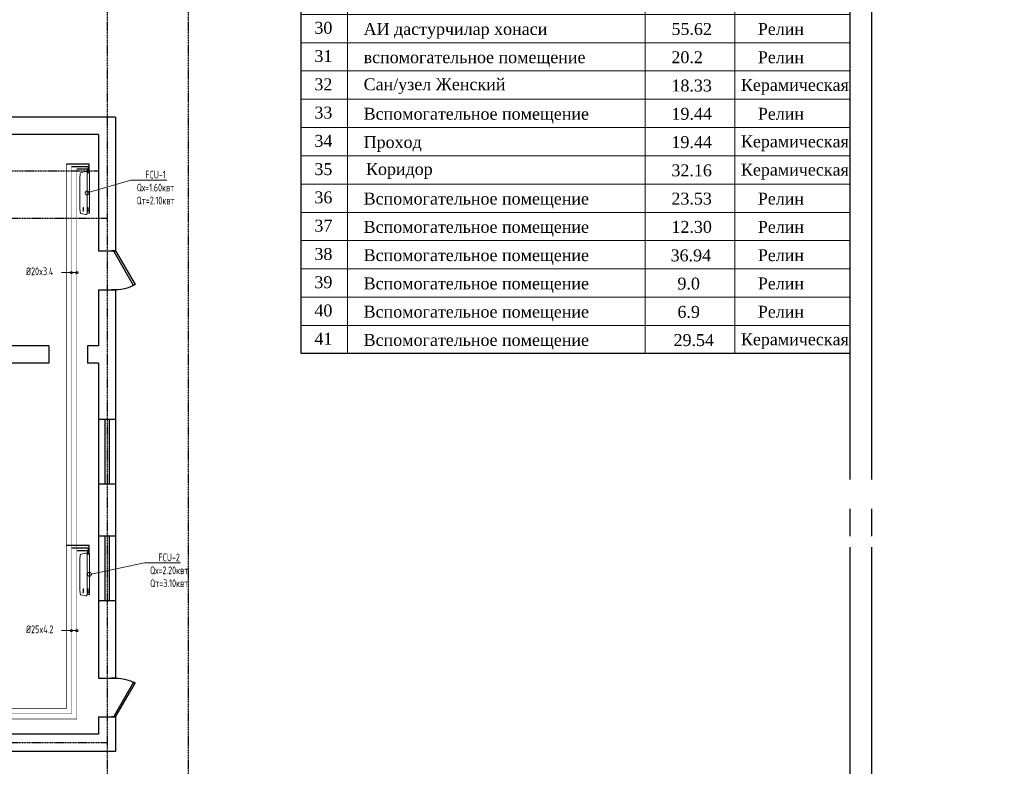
# Model space of a CAD drawing. Header units: inches. Extents: x 8001 to 766003, y -84601 to 563258.
# Tile 91 of 188: x 269355 to 292189, y 423892 to 441198. Entities that reach past the tile are written whole.
import ezdxf
from ezdxf import colors
from ezdxf.entities.mleader import LeaderData, LeaderLine
from ezdxf.math import Vec2, Vec3

# ---------------------------------------------------------------- set-up
doc = ezdxf.new("R2010")
doc.units = ezdxf.units.IN
doc.header["$MEASUREMENT"] = 0
for name, pattern in [('CONTINOUS', [0]), ('Dashed', [19.05, 12.7, -6.35]), ('HIDDEN', [9.525, 6.35, -3.175])]:
    doc.linetypes.add(name, pattern=pattern)
for name, color, linetype, lineweight in [('-N1-B1-', 5, 'Continuous', 50), ('SGM-M-100-WW-DRAIN-FLOOR', 3, 'HIDDEN', 30), ('SGM-M-400-TEXT', 140, 'CONTINOUS', 20), ('SGM-M-500-11-HI-TEXT', 11, 'CONTINOUS', 20), ('SGM-M-700-5-HVAC-WS-CWS-FCU', 32, 'CONTINOUS', 30), ('SGM-M-700-6-HVAC-WS-CWR-FCU', 141, 'HIDDEN', 30), ('sloy', 8, 'Continuous', 0), ('ФАНКОЙЛЫ', 250, 'Continuous', 25)]:
    doc.layers.add(name, color=color, linetype=linetype, lineweight=lineweight)
doc.layers.add('РАЗРЕЗ', color=7, linetype='Continuous')
doc.styles.add('676767', font='times.ttf')
doc.styles.add('ISOCPEUR_1.00', font='isocpeui.ttf')
doc.styles.add('SGM_MKN', font='romans.shx', dxfattribs={"width": 0.65, "height": 100})

# ---------------------------------------------------------------- blocks, each defined once
blk = doc.blocks.new('rwww')
at = {"lineweight": 13}
for p, q in [((-1480986, -1829492), (-1480986, -1809463)), ((-1480986, -1809463), (-1474343, -1809463)), ((-1480091, -1832768), (-1480091, -1809463)), ((-1474343, -1809463), (-1474343, -1832768)), ((-1474343, -1809463), (-1470386, -1809463)), ((-1472609, -1809463), (-1472609, -1832768)), ((-1470386, -1809463), (-1470386, -1826761)), ((-1480986, -1810328), (-1474343, -1810328)), ((-1474343, -1810328), (-1470386, -1810328)), ((-1480986, -1810826), (-1474343, -1810826)), ((-1474343, -1810826), (-1470386, -1810826)), ((-1480986, -1811382), (-1474343, -1811382)), ((-1480986, -1811382), (-1474343, -1811382)), ((-1474343, -1811382), (-1470386, -1811382)), ((-1474343, -1811382), (-1470386, -1811382)), ((-1474343, -1811382), (-1470386, -1811382)), ((-1480986, -1811937), (-1474343, -1811937)), ((-1474343, -1811937), (-1470386, -1811937)), ((-1480986, -1812493), (-1474343, -1812493)), ((-1474343, -1812493), (-1470386, -1812493)), ((-1480986, -1813039), (-1474343, -1813039)), ((-1474343, -1813039), (-1470386, -1813039)), ((-1480986, -1813585), (-1474343, -1813585)), ((-1474343, -1813585), (-1470386, -1813585)), ((-1480986, -1814131), (-1470386, -1814131)), ((-1480986, -1814677), (-1470386, -1814677)), ((-1480986, -1815265), (-1470386, -1815265)), ((-1480986, -1815821), (-1474343, -1815821)), ((-1474343, -1815821), (-1470386, -1815821)), ((-1480986, -1816367), (-1474343, -1816367)), ((-1474343, -1816367), (-1470386, -1816367)), ((-1480986, -1816913), (-1474343, -1816913)), ((-1474343, -1816913), (-1470386, -1816913)), ((-1480986, -1817459), (-1470386, -1817459)), ((-1480986, -1818005), (-1474343, -1818005)), ((-1480986, -1818005), (-1474343, -1818005)), ((-1480986, -1818005), (-1474343, -1818005)), ((-1474343, -1818005), (-1470386, -1818005)), ((-1474343, -1818005), (-1470386, -1818005)), ((-1474343, -1818005), (-1470386, -1818005)), ((-1474343, -1818005), (-1470386, -1818005)), ((-1480986, -1818551), (-1474343, -1818551)), ((-1480986, -1818551), (-1474343, -1818551)), ((-1480986, -1818551), (-1474343, -1818551)), ((-1474343, -1818551), (-1470386, -1818551)), ((-1474343, -1818551), (-1470386, -1818551)), ((-1474343, -1818551), (-1470386, -1818551)), ((-1474343, -1818551), (-1470386, -1818551)), ((-1480986, -1819097), (-1474343, -1819097)), ((-1480986, -1819097), (-1474343, -1819097)), ((-1480986, -1819097), (-1474343, -1819097)), ((-1474343, -1819097), (-1470386, -1819097)), ((-1474343, -1819097), (-1470386, -1819097)), ((-1474343, -1819097), (-1470386, -1819097)), ((-1474343, -1819097), (-1470386, -1819097)), ((-1480986, -1819643), (-1474343, -1819643)), ((-1480986, -1819643), (-1474343, -1819643)), ((-1480986, -1819643), (-1474343, -1819643)), ((-1474343, -1819643), (-1470386, -1819643)), ((-1474343, -1819643), (-1470386, -1819643)), ((-1474343, -1819643), (-1470386, -1819643)), ((-1474343, -1819643), (-1470386, -1819643)), ((-1480986, -1820189), (-1474343, -1820189)), ((-1480986, -1820189), (-1474343, -1820189)), ((-1480986, -1820189), (-1474343, -1820189)), ((-1474343, -1820189), (-1470386, -1820189)), ((-1474343, -1820189), (-1470386, -1820189)), ((-1474343, -1820189), (-1470386, -1820189)), ((-1474343, -1820189), (-1470386, -1820189)), ((-1480986, -1820745), (-1474343, -1820745)), ((-1480986, -1820745), (-1474343, -1820745)), ((-1474343, -1820745), (-1470386, -1820745)), ((-1474343, -1820745), (-1470386, -1820745)), ((-1480986, -1821300), (-1474343, -1821300)), ((-1474343, -1821300), (-1470386, -1821300)), ((-1480986, -1821847), (-1474343, -1821847)), ((-1474343, -1821847), (-1470386, -1821847)), ((-1480986, -1822393), (-1474343, -1822393)), ((-1474343, -1822393), (-1470386, -1822393)), ((-1480986, -1822939), (-1470386, -1822939)), ((-1480986, -1823485), (-1470386, -1823485)), ((-1480986, -1824031), (-1470386, -1824031)), ((-1480986, -1824577), (-1470386, -1824577)), ((-1480986, -1825123), (-1470386, -1825123)), ((-1480986, -1825669), (-1470386, -1825669)), ((-1480986, -1826215), (-1470386, -1826215)), ((-1480986, -1826761), (-1470386, -1826761)), ((-1480986, -1826761), (-1470386, -1826761)), ((-1480986, -1826761), (-1470386, -1826761)), ((-1480986, -1827307), (-1470386, -1827307)), ((-1480986, -1827307), (-1470386, -1827307)), ((-1480986, -1827307), (-1470386, -1827307)), ((-1480986, -1827307), (-1470386, -1827307)), ((-1480986, -1827307), (-1470386, -1827307)), ((-1480986, -1827853), (-1470386, -1827853)), ((-1480986, -1827853), (-1470386, -1827853)), ((-1480986, -1827853), (-1470386, -1827853)), ((-1480986, -1827853), (-1470386, -1827853)), ((-1480986, -1827853), (-1470386, -1827853)), ((-1480986, -1827853), (-1470386, -1827853)), ((-1480986, -1827853), (-1470386, -1827853)), ((-1480986, -1828400), (-1470386, -1828400)), ((-1480986, -1828400), (-1470386, -1828400)), ((-1480986, -1828400), (-1470386, -1828400)), ((-1480986, -1828400), (-1470386, -1828400)), ((-1480986, -1828400), (-1470386, -1828400)), ((-1480986, -1828400), (-1470386, -1828400)), ((-1480986, -1828400), (-1470386, -1828400)), ((-1480986, -1828400), (-1470386, -1828400)), ((-1480986, -1828400), (-1470386, -1828400)), ((-1480986, -1828946), (-1470386, -1828946)), ((-1480986, -1828946), (-1470386, -1828946)), ((-1480986, -1828946), (-1470386, -1828946)), ((-1480986, -1828946), (-1470386, -1828946)), ((-1480986, -1828946), (-1470386, -1828946)), ((-1480986, -1828946), (-1470386, -1828946)), ((-1480986, -1828946), (-1470386, -1828946)), ((-1480986, -1828946), (-1470386, -1828946)), ((-1480986, -1828946), (-1470386, -1828946)), ((-1480986, -1828946), (-1470386, -1828946)), ((-1480986, -1828946), (-1470386, -1828946)), ((-1480986, -1829492), (-1470386, -1829492)), ((-1480986, -1829492), (-1470386, -1829492)), ((-1480986, -1829492), (-1470386, -1829492)), ((-1480986, -1829492), (-1470386, -1829492)), ((-1480986, -1829492), (-1470386, -1829492)), ((-1480986, -1829492), (-1470386, -1829492)), ((-1480986, -1829492), (-1470386, -1829492)), ((-1480986, -1829492), (-1470386, -1829492)), ((-1480986, -1829492), (-1470386, -1829492)), ((-1480986, -1830038), (-1470386, -1830038)), ((-1480986, -1830038), (-1470386, -1830038)), ((-1480986, -1830038), (-1470386, -1830038)), ((-1480986, -1830038), (-1470386, -1830038)), ((-1480986, -1830038), (-1470386, -1830038)), ((-1480986, -1830038), (-1470386, -1830038)), ((-1480986, -1830038), (-1470386, -1830038)), ((-1480986, -1830038), (-1470386, -1830038)), ((-1480986, -1830038), (-1470386, -1830038)), ((-1480986, -1830584), (-1470386, -1830584)), ((-1480986, -1830584), (-1470386, -1830584)), ((-1480986, -1830584), (-1470386, -1830584)), ((-1480986, -1830584), (-1470386, -1830584)), ((-1480986, -1830584), (-1470386, -1830584)), ((-1480986, -1830584), (-1470386, -1830584)), ((-1480986, -1830584), (-1470386, -1830584)), ((-1480986, -1830584), (-1470386, -1830584)), ((-1480986, -1830584), (-1470386, -1830584)), ((-1480986, -1830584), (-1470386, -1830584)), ((-1480986, -1830584), (-1470386, -1830584)), ((-1480986, -1831130), (-1470386, -1831130)), ((-1480986, -1831130), (-1470386, -1831130)), ((-1480986, -1831130), (-1470386, -1831130)), ((-1480986, -1831130), (-1470386, -1831130)), ((-1480986, -1831130), (-1470386, -1831130)), ((-1480986, -1831130), (-1470386, -1831130)), ((-1480986, -1831130), (-1470386, -1831130)), ((-1480986, -1831130), (-1470386, -1831130)), ((-1480986, -1831130), (-1470386, -1831130)), ((-1480986, -1831676), (-1470386, -1831676)), ((-1480986, -1831676), (-1470386, -1831676)), ((-1480986, -1831676), (-1470386, -1831676)), ((-1480986, -1831676), (-1470386, -1831676)), ((-1480986, -1831676), (-1470386, -1831676)), ((-1480986, -1831676), (-1470386, -1831676)), ((-1480986, -1831676), (-1470386, -1831676)), ((-1480986, -1831676), (-1470386, -1831676)), ((-1480986, -1831676), (-1470386, -1831676)), ((-1480986, -1832222), (-1470386, -1832222)), ((-1480986, -1832222), (-1470386, -1832222)), ((-1480986, -1832222), (-1470386, -1832222)), ((-1480986, -1832222), (-1470386, -1832222)), ((-1480986, -1832222), (-1470386, -1832222)), ((-1480986, -1832222), (-1470386, -1832222)), ((-1480986, -1832222), (-1470386, -1832222)), ((-1480986, -1832222), (-1470386, -1832222)), ((-1480986, -1832222), (-1470386, -1832222)), ((-1480986, -1832222), (-1470386, -1832222)), ((-1480986, -1832222), (-1470386, -1832222)), ((-1480986, -1832768), (-1470386, -1832768)), ((-1480986, -1832768), (-1470386, -1832768))]:
    blk.add_line(p, q, dxfattribs=at)
at = {"layer": 'РАЗРЕЗ', "linetype": 'ByBlock', "lineweight": 25, "ltscale": 2}
blk.add_lwpolyline([(-1480986, -1809463), (-1470386, -1809463), (-1470386, -1832768), (-1480986, -1832768)], close=True, dxfattribs=at)
at = {"style": '676767'}
for s, p in [('1', (-1480622, -1810698)), ('105.6', (-1473843, -1810698)), ('2', (-1480622, -1811254)), ('298.3', (-1473843, -1811254)), ('3', (-1480622, -1811809)), ('                                         33.2        ', (-1477257, -1811772)), ('                                        151.6        ', (-1477330, -1812313)), ('4', (-1480622, -1812365)), ('                                        51.35          ', (-1477307, -1812864)), ('5', (-1480622, -1812911)), ('6', (-1480622, -1813457)), ('                                        174.4         ', (-1477319, -1813449)), ('7', (-1480622, -1814003)), ('                                      33.04         ', (-1477120, -1814007)), ('8', (-1480622, -1814549)), ('                                        33.63          ', (-1477307, -1814553)), ('9', (-1480598, -1815137)), ('                                        33.04          ', (-1477307, -1815099)), ('10', (-1480751, -1815692)), ('                                        34.22         ', (-1477307, -1815645)), ('11', (-1480751, -1816239)), ('                                       39.53         ', (-1477179, -1816198)), ('12', (-1480751, -1816785)), ('                                        14.75x3          ', (-1477481, -1816747)), ('Cан/узел Мужской', (-1479782, -1817303)), ('13', (-1480751, -1817331)), ('                                        16.80          ', (-1477307, -1817303)), ('14', (-1480733, -1817832)), ('                                        266.8        ', (-1477307, -1817849)), ('15', (-1480733, -1818387)), ('                                        36.27         ', (-1477307, -1818395)), ('16', (-1480733, -1818943)), ('                                       13.75      ', (-1477265, -1818941)), ('17', (-1480733, -1819489)), ('                                         9.93        ', (-1477377, -1819487)), ('18', (-1480733, -1820035)), ('                                        23.30          ', (-1477307, -1820033)), ('19', (-1480709, -1820581)), ('                                        5.17         ', (-1477307, -1820579)), ('20', (-1480733, -1821127)), ('Душ для М ', (-1479782, -1821135)), ('                                       2.38x2          ', (-1477307, -1821116)), ('21', (-1480733, -1821673)), ('                                        19.95          ', (-1477326, -1821688)), ('22', (-1480733, -1822219)), ('                                        5.35          ', (-1477251, -1822204)), ('23', (-1480733, -1822765)), ('Душ для Ж', (-1479782, -1822783)), ('                                         1.56x3          ', (-1477527, -1822754)), ('24', (-1480733, -1823311)), ('                                        16.72          ', (-1477307, -1823335)), ('25', (-1480733, -1823858)), ('                                         7.60         ', (-1477307, -1823881)), ('26', (-1480733, -1824404)), ('                                        103.5         ', (-1477307, -1824427)), ('27', (-1480733, -1824950)), ('                                        55.49          ', (-1477307, -1824973)), ('28', (-1480733, -1825496)), ('                                        75.97          ', (-1477307, -1825519)), ('29', (-1480733, -1826042)), ('                                        37.29          ', (-1477307, -1826065)), ('30', (-1480733, -1826588)), ('                                        55.62          ', (-1477307, -1826611)), ('31', (-1480733, -1827134)), ('                                        20.2         ', (-1477307, -1827157)), ('32', (-1480733, -1827680)), ('Cан/узел Женский', (-1479782, -1827679)), ('                                        18.33         ', (-1477307, -1827703)), ('33', (-1480733, -1828226)), ('                                        19.44         ', (-1477307, -1828249)), ('34', (-1480733, -1828772)), ('                                        19.44         ', (-1477307, -1828796)), ('35', (-1480733, -1829318)), ('                                        32.16         ', (-1477307, -1829342)), ('36', (-1480733, -1829864)), ('                                        23.53         ', (-1477307, -1829888)), ('37', (-1480733, -1830411)), ('                                        12.30       ', (-1477307, -1830434)), ('38', (-1480733, -1830957)), ('                                        36.94        ', (-1477323, -1830985)), ('39', (-1480733, -1831503)), ('                                        9.0        ', (-1477191, -1831529)), ('40', (-1480733, -1832049)), ('                                        6.9         ', (-1477191, -1832075)), ('41', (-1480733, -1832595)), ('                                        29.54         ', (-1477266, -1832621))]:
    blk.add_text(s, height=230, dxfattribs=at).set_placement(p)
at = {"color": 0, "style": '676767'}
for s, p in [('Фойе', (-1479816, -1810698)), ('Зал', (-1479796, -1811250)), ('Лестничная клетка', (-1479782, -1811772)), ('Шахмат хонаси', (-1479782, -1812318)), ('  Коридор                                                       ', (-1479970, -1813436)), ('Архитектура ва Дизайн хонаси', (-1479896, -1813964)), ('3d моделинг хонаси', (-1479782, -1814553)), ('Мухан. тармоклари лойихалаш хонаси', (-1480011, -1815048)), ('Сантехниа,эо ва газ тармоклари хонаси', (-1480098, -1815636)), ('Лего Ланшафт дизайн хонаси', (-1479870, -1816192)), ('Лестничная клетка', (-1479782, -1816757)), ('Спорт зал', (-1479782, -1817849)), ('  Коридор                                                       ', (-1479970, -1818402)), ('Вспомогательное помещение', (-1479782, -1818922)), ('Вспомогательное помещение', (-1479782, -1819468)), ('Раздевалка мужской', (-1479782, -1819980)), ('  Коридор                                                       ', (-1479910, -1820561)), ('Раздевалка мужской', (-1479782, -1821637)), ('  Коридор                                                       ', (-1479910, -1822218)), ('вспомогательное помещение', (-1479782, -1823335)), ('вспомогательное помещение', (-1479782, -1823881)), ('  Коридор                                                       ', (-1479910, -1824403)), ('Дастурчилар хонаси', (-1479782, -1824973)), ('Робототехника хонаси', (-1479782, -1825519)), ('Мотион дизайн хонаси', (-1479782, -1826065)), ('АИ дастурчилар хонаси', (-1479782, -1826611)), ('вспомогательное помещение', (-1479782, -1827157)), ('Вспомогательное помещение', (-1479782, -1828249)), ('Проход', (-1479782, -1828796)), ('  Коридор                                                       ', (-1479910, -1829317)), ('Вспомогательное помещение', (-1479782, -1829888)), ('Вспомогательное помещение', (-1479782, -1830434)), ('Вспомогательное помещение', (-1479782, -1830980)), ('Вспомогательное помещение', (-1479782, -1831526)), ('Вспомогательное помещение', (-1479782, -1832072)), ('Вспомогательное помещение', (-1479782, -1832618))]:
    blk.add_text(s, height=230, dxfattribs=at).set_placement(p)
at = {"color": 5, "style": '676767'}
for p in [(-1472491, -1810705), (-1472491, -1811203), (-1472491, -1811758), (-1472491, -1813406), (-1472491, -1816734), (-1472491, -1817280), (-1472491, -1818353), (-1472491, -1820027), (-1472491, -1820573), (-1472491, -1821129), (-1472491, -1821684), (-1472491, -1822230), (-1472491, -1822776), (-1472491, -1824415), (-1472491, -1827691), (-1472491, -1828783), (-1472491, -1829329), (-1472491, -1832606)]:
    blk.add_text('Керамическая', height=230, dxfattribs=at).set_placement(p)
at = {"color": 1, "style": '676767'}
for s, height, p in [('Релин', 230, (-1472297, -1812369)), ('Aктовый зал', 230, (-1479747, -1812895)), ('Релин', 230, (-1472297, -1814007)), ('Релин', 230, (-1472297, -1814553)), ('Релин', 230, (-1472297, -1815099)), ('Релин', 230, (-1472297, -1815645)), ('Релин', 230, (-1472297, -1816192)), ('Релин', 250, (-1472341, -1817832)), ('Релин', 250, (-1472341, -1818924)), ('Релин', 250, (-1472341, -1819470)), ('Релин', 230, (-1472133, -1823335)), ('Релин', 230, (-1472133, -1823881)), ('Релин', 230, (-1472133, -1824973)), ('Релин', 230, (-1472133, -1825519)), ('Релин', 230, (-1472164, -1826065)), ('Релин', 230, (-1472164, -1826611)), ('Релин', 230, (-1472164, -1827157)), ('Релин', 230, (-1472164, -1828249)), ('Релин', 230, (-1472164, -1829888)), ('Релин', 230, (-1472164, -1830434)), ('Релин', 230, (-1472164, -1830980)), ('Релин', 230, (-1472164, -1831526)), ('Релин', 230, (-1472164, -1832072))]:
    blk.add_text(s, height=height, dxfattribs=at).set_placement(p)
at = {"lineweight": 13, "char_height": 300, "attachment_point": 1, "style": '676767'}
for s, insert, width in [('{\\LЭкспликация  помещений 1 этажа  (после капремонта) }', (-1480523, -1808626), 22.73), ('\\pxsm1;{\\H0.76667x;Поз\\fTimes New Roman|b0|i0|c238|p18;.   \\fTimes New Roman|b0|i0|c204|p18;Наименование  помещений                    Площадь     Примечание} \\P                                                                             {\\H0.76667x;м\\fTimes New Roman|b0|i0|c238|p18;2}', (-1480737, -1809484), 10295.4)]:
    blk.add_mtext(s, dxfattribs=dict(at, insert=insert, width=width))
blk = doc.blocks.new('*U5')
at = {"color": 5}
for p, q in [((-36, 0), (-36, 4)), ((0, 0), (0, 4))]:
    blk.add_line(p, q, dxfattribs=at)
blk.add_lwpolyline([(0, 0), (-31.18, -18), (-32.05, -16.48), (-0.88, 1.52)], close=True, dxfattribs=at)
blk.add_arc((0, 0), 36, 180, 210, dxfattribs=at)
blk = doc.blocks.new('*U6')
at = {"color": 5}
for p, q in [((0, 0), (0, 4)), ((36, 0), (36, 4))]:
    blk.add_line(p, q, dxfattribs=at)
blk.add_lwpolyline([(0, 0), (31.18, -18), (32.05, -16.48), (0.88, 1.52)], close=True, dxfattribs=at)
blk.add_arc((0, 0), 36, 330, 0, dxfattribs=at)
blk = doc.blocks.new('sjjg')
at = {"color": 1, "linetype": 'Dashed', "ltscale": 2}
for p, q in [((248647.8, 228095.7), (248647.8, 174874.9)), ((250527.8, 228095.7), (250527.8, 174874.9)), ((248447.8, 196025.7), (170310.5, 196025.7)), ((248647.8, 194925.7), (170054.2, 194925.7)), ((248647.8, 182775.7), (170054.2, 182775.7))]:
    blk.add_line(p, q, dxfattribs=at)
for p, q in [((248847.8, 197275.7), (245647.8, 197275.7)), ((248847.8, 197275.7), (248847.8, 194175.7)), ((248447.8, 196875.7), (244647.8, 196875.7)), ((248447.8, 196875.7), (248447.8, 194175.7)), ((248447.8, 194175.7), (248847.8, 194175.7)), ((248447.8, 193275.7), (248447.8, 191975.7)), ((248447.8, 193275.7), (248847.8, 193275.7)), ((248847.8, 193275.7), (248847.8, 184275.7)), ((247297.8, 191975.7), (244647.8, 191975.7)), ((247297.8, 191975.7), (247297.8, 191575.7)), ((248447.8, 191975.7), (248197.8, 191975.7)), ((248197.8, 191975.7), (248197.8, 191575.7)), ((247297.8, 191575.7), (244647.8, 191575.7)), ((248447.8, 191575.7), (248197.8, 191575.7)), ((248447.8, 191575.7), (248447.8, 184275.7)), ((248447.8, 190275.7), (248847.8, 190275.7)), ((248447.8, 188775.7), (248847.8, 188775.7)), ((248447.8, 187575.7), (248847.8, 187575.7)), ((248447.8, 186075.7), (248847.8, 186075.7)), ((248447.8, 184275.7), (248847.8, 184275.7)), ((248447.8, 183375.7), (248447.8, 182975.7)), ((248447.8, 183375.7), (248847.8, 183375.7)), ((248847.8, 183375.7), (248847.8, 182575.7)), ((248447.8, 182975.7), (244647.8, 182975.7)), ((248847.8, 182575.7), (231347.8, 182575.7))]:
    blk.add_line(p, q)
at = {"color": 5}
for p, q in [((248597.8, 190275.7), (248597.8, 188775.7)), ((248697.8, 190275.7), (248697.8, 188775.7)), ((248597.8, 187575.7), (248597.8, 186075.7)), ((248697.8, 187575.7), (248697.8, 186075.7))]:
    blk.add_line(p, q, dxfattribs=at)
at = {"color": 5, "xscale": -25, "yscale": 25, "zscale": 25, "rotation": 90}
for name, p in [('*U6', (248847.8, 194175.7)), ('*U5', (248847.8, 183375.7))]:
    blk.add_blockref(name, p, dxfattribs=at)
blk = doc.blocks.new('A$C177E1FB8')
at = {"layer": 'sloy'}
for p, q in [((0, 30, -97), (0, 960, -97)), ((0, 960, -97), (55, 960, -97)), ((26, 897, -487), (26, 929, -487)), ((37, 929, -127), (28, 909, -127)), ((46, 909, -127), (37, 929, -127)), ((55, 960, -97), (55, 30, -97)), ((55, 829, -57), (55, 960, -57)), ((85, 995, -57), (199, 969, -57)), ((145, 929, -327), (136, 909, -327)), ((154, 909, -327), (145, 929, -327)), ((225, 829, -57), (213, 948, -57)), ((28, 909, -127), (34, 909, -127)), ((34, 909, -127), (34, 829, -127)), ((34, 829, -127), (40, 829, -127)), ((37, 829, -127), (37, 879, -127)), ((40, 829, -127), (40, 909, -127)), ((40, 909, -127), (46, 909, -127)), ((55, 161, -57), (55, 829, -57)), ((136, 909, -327), (142, 909, -327)), ((142, 909, -327), (142, 829, -327)), ((142, 829, -327), (148, 829, -327)), ((145, 829, -327), (145, 879, -327)), ((148, 829, -327), (148, 909, -327)), ((148, 909, -327), (154, 909, -327)), ((225, 161, -57), (225, 829, -57)), ((55, 30, -97), (0, 30, -97)), ((5, 22, -97), (4, 21, -97)), ((4, 17, -97), (4, 21, -97)), ((5, 24, -97), (5, 24, -97)), ((5, 24, -97), (9, 24, -97)), ((5, 24, -97), (9, 24, -97)), ((5, 24, -97), (5, 23, -97)), ((5, 23, -97), (5, 22, -97)), ((5, 22, -97), (9, 22, -97)), ((10, 22, -97), (5, 22, -97)), ((5, 22, -97), (9, 22, -97)), ((5, 22, -97), (5, 22, -97)), ((5, 22, -97), (5, 22, -97)), ((10, 16, -97), (5, 16, -97)), ((6, 30, -97), (6, 24, -97)), ((9, 30, -97), (9, 24, -97)), ((9, 24, -97), (9, 24, -97)), ((9, 24, -97), (10, 23, -97)), ((9, 22, -97), (9, 22, -97)), ((9, 22, -97), (10, 22, -97)), ((10, 23, -97), (10, 22, -97)), ((10, 22, -97), (10, 21, -97)), ((10, 17, -97), (10, 21, -97)), ((18, 20, -97), (18, 21, -97)), ((26, 21, -97), (18, 21, -97)), ((18, 20, -97), (18, 17, -97)), ((18, 17, -97), (18, 16, -97)), ((19, 24, -97), (20, 24, -97)), ((19, 24, -97), (19, 22, -97)), ((20, 22, -97), (19, 22, -97)), ((19, 21, -97), (25, 21, -97)), ((19, 21, -97), (19, 21, -97)), ((19, 21, -97), (25, 21, -97)), ((20, 24, -97), (25, 24, -97)), ((20, 22, -97), (25, 22, -97)), ((20, 22, -97), (20, 21, -97)), ((20, 14, -97), (20, 15, -97)), ((25, 14, -97), (20, 14, -97)), ((21, 24, -97), (21, 30, -97)), ((24, 24, -97), (24, 30, -97)), ((24, 22, -97), (24, 21, -97)), ((24, 22, -97), (24, 21, -97)), ((25, 24, -97), (25, 24, -97)), ((25, 24, -97), (25, 22, -97)), ((25, 22, -97), (25, 22, -97)), ((25, 21, -97), (25, 21, -97)), ((25, 14, -97), (25, 15, -97)), ((26, 20, -97), (26, 21, -97)), ((26, 20, -97), (26, 17, -97)), ((26, 17, -97), (26, 16, -97)), ((38, 20, -97), (38, 21, -97)), ((46, 21, -97), (38, 21, -97)), ((38, 20, -97), (38, 17, -97)), ((38, 17, -97), (38, 16, -97)), ((39, 24, -97), (40, 24, -97)), ((39, 24, -97), (39, 22, -97)), ((40, 22, -97), (39, 22, -97)), ((39, 21, -97), (45, 21, -97)), ((39, 21, -97), (39, 21, -97)), ((39, 21, -97), (45, 21, -97)), ((40, 24, -97), (45, 24, -97)), ((40, 22, -97), (45, 22, -97)), ((40, 22, -97), (40, 21, -97)), ((40, 14, -97), (40, 15, -97)), ((45, 14, -97), (40, 14, -97)), ((41, 24, -97), (41, 30, -97)), ((44, 24, -97), (44, 30, -97)), ((44, 22, -97), (44, 21, -97)), ((44, 22, -97), (44, 21, -97)), ((45, 24, -97), (45, 24, -97)), ((45, 24, -97), (45, 22, -97)), ((45, 22, -97), (45, 22, -97)), ((45, 21, -97), (45, 21, -97)), ((45, 14, -97), (45, 15, -97)), ((46, 20, -97), (46, 21, -97)), ((46, 20, -97), (46, 17, -97)), ((46, 17, -97), (46, 16, -97)), ((55, 30, -57), (55, 161, -57)), ((90, 0, -57), (195, 24, -57)), ((213, 42, -57), (225, 161, -57))]:
    blk.add_line(p, q, dxfattribs=at)
for centre, radius, start, end in [((3, 16, -97), 2.03, 356.7744, 31.9602), ((12, 16, -97), 2.03, 148.0398, 183.2256), ((16, 14, -97), 3.39, 15.4472, 50.0272), ((20, 22, -97), 0.204, 0, 90), ((20, 21, -97), 0.204, 270, 0), ((25, 22, -97), 0.204, 90, 180), ((25, 21, -97), 0.204, 180, 270), ((28, 14, -97), 3.39, 129.9728, 164.5528), ((36, 14, -97), 3.39, 15.4472, 50.0272), ((40, 22, -97), 0.204, 0, 90), ((40, 21, -97), 0.204, 270, 0), ((45, 22, -97), 0.204, 90, 180), ((45, 21, -97), 0.204, 180, 270), ((48, 14, -97), 3.39, 129.9728, 164.5528)]:
    blk.add_arc(centre, radius, start, end, dxfattribs=at)
for centre, major_axis, end_param in [((85, 965, -57), (0, 30), 1.745329), ((184, 943, -57), (29.5, 5.2), 0.872665), ((85, 30, -57), (-30, 0), 1.745329), ((185, 52, -57), (10.3, -28.2), 0.872665)]:
    blk.add_ellipse(centre, major_axis=major_axis, ratio=1, start_param=0, end_param=end_param, dxfattribs=at)
blk = doc.blocks.new('_DotSmall')
at = {"color": 0, "linetype": 'ByBlock', "const_width": 0.5}
blk.add_lwpolyline([(-0.0625, 0, 1), (0.0625, 0, 1)], format="xyb", close=True, dxfattribs=at)
blk = doc.blocks.new('_None')

msp = doc.modelspace()

# ---------------------------------------------------------------- linework, layer by layer
for points in [[(189105.77, 475772.808), (289105.77, 475772.808), (289105.77, 406372.808), (189105.77, 406372.808)], [(191105.77, 475272.808), (288605.77, 475272.808), (288605.77, 406872.808), (191105.77, 406872.808)]]:
    msp.add_lwpolyline(points, close=True)

# ---------------------------------------------------------------- block references
at = {"layer": 'РАЗРЕЗ', "linetype": 'ByBlock', "lineweight": 25, "xscale": 1.2, "yscale": 1.2, "zscale": 1.2}
msp.add_blockref('rwww', (2053069.412, 2632778.187), dxfattribs=at)

# ---------------------------------------------------------------- next in the draw order: block references
msp.add_blockref('sjjg', (22732.416, 241661.909))

# ---------------------------------------------------------------- next in the draw order: leaders
at = {"layer": '-N1-B1-', "color": 0}
ml = msp.add_multileader_mtext('Standard', dxfattribs=at)
ml.set_content('{\\C0;Выпуск К1-3 \\P∅110 L=5000}', color=(0, 0, 0), style='ISOCPEUR_1.00')
ml.set_leader_properties(color=256, linetype='ByLayer', lineweight=15)
ml.set_arrow_properties(name='NONE')
ml.build(insert=Vec2(0, 0))
ml.multileader.update_dxf_attribs({"text_left_attachment_type": 6, "text_right_attachment_type": 6, "dogleg_length": 0.125, "arrow_head_size": 160000, "scale": 200})
ctx = ml.context
ctx.base_point, ctx.scale, ctx.char_height, ctx.arrow_head_size, ctx.landing_gap_size, ctx.plane_origin = Vec3(525283.552, 430234.263), 200, 250, 160000, 0, Vec3(538835.734, 437078.675)
ctx.left_attachment, ctx.right_attachment, ctx.text_align_type = 6, 6, 1
notes = []
notes.append((ctx, [(1, (1, 1, 0), (525258.527, 430234.263), (1, 0), 25.026, [(2, [(523584.174, 431314.452)], 0, [])])]))
ctx.mtext.insert, ctx.mtext.rotation, ctx.mtext.width, ctx.mtext.alignment, ctx.mtext.flow_direction = Vec3(526284.31, 430534.263), 6.283185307, 2397.18407, 2, 5
ctx.mtext.has_bg_fill, ctx.mtext.bg_color, ctx.mtext.bg_scale_factor, ctx.mtext.bg_transparency, ctx.mtext.use_window_bg_color = 1, -1073741824, 1, 0, 1
ml = msp.add_multileader_mtext('Standard', dxfattribs=at)
ml.set_content('{\\C0;Латок}', color=(0, 0, 0), style='ISOCPEUR_1.00')
ml.set_leader_properties(color=256, linetype='ByLayer', lineweight=15)
ml.set_arrow_properties(name='NONE')
ml.build(insert=Vec2(0, 0))
ml.multileader.update_dxf_attribs({"text_left_attachment_type": 6, "text_right_attachment_type": 6, "dogleg_length": 0.125, "arrow_head_size": 160000, "scale": 200})
ctx = ml.context
ctx.base_point, ctx.scale, ctx.char_height, ctx.arrow_head_size, ctx.landing_gap_size, ctx.plane_origin = Vec3(525273.262, 428922.826), 200, 250, 160000, 0, Vec3(538825.444, 435767.238)
ctx.left_attachment, ctx.right_attachment, ctx.text_align_type = 6, 6, 1
notes.append((ctx, [(1, (1, 1, 0), (525248.236, 428922.826), (1, 0), 25.026, [(2, [(523743.252, 429560.006)], 0, [])])]))
ctx.mtext.insert, ctx.mtext.rotation, ctx.mtext.width, ctx.mtext.alignment, ctx.mtext.flow_direction = Vec3(525771.747, 429222.826), 6.283185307, 2397.18407, 2, 5
ctx.mtext.has_bg_fill, ctx.mtext.bg_color, ctx.mtext.bg_scale_factor, ctx.mtext.bg_transparency, ctx.mtext.use_window_bg_color = 1, -1073741824, 1, 0, 1
for ctx, leaders in notes:
    for number, flags, end, landing, length, lines in leaders:
        leader = LeaderData()
        leader.index, (leader.has_last_leader_line, leader.has_dogleg_vector, leader.attachment_direction) = number, flags
        leader.last_leader_point, leader.dogleg_vector, leader.dogleg_length = Vec3(end), Vec3(landing), length
        for number, points, colour, breaks in lines:
            line = LeaderLine()
            line.index, line.vertices, line.color, line.breaks = number, Vec3.list(points), colors.encode_raw_color(colour), breaks
            leader.lines.append(line)
        ctx.leaders.append(leader)

# ---------------------------------------------------------------- next in the draw order: linework, layer by layer
at = {"color": 3, "const_width": 10}
msp.add_lwpolyline([(270437.529, 437850.33), (270437.529, 425227.405), (266231.073, 425227.405)], dxfattribs=at)
at = {"color": 25, "const_width": 10}
msp.add_lwpolyline([(266352.354, 425106.124), (270558.81, 425106.124), (270558.81, 437790.33)], dxfattribs=at)
at = {"color": 4, "const_width": 10}
msp.add_lwpolyline([(270677.529, 437730.33), (270677.529, 424987.405), (266471.073, 424987.405)], dxfattribs=at)
at = {"layer": 'SGM-M-100-WW-DRAIN-FLOOR', "linetype": 'ByBlock', "ltscale": 500}
for p, q in [((270966.658, 437850.33), (270437.529, 437850.33)), ((270966.658, 437660.87), (270966.658, 437850.33)), ((270966.658, 429009.014), (270437.529, 429009.014)), ((270966.658, 428819.553), (270966.658, 429009.014))]:
    msp.add_line(p, q, dxfattribs=at)
at = {"layer": 'SGM-M-500-11-HI-TEXT', "color": 5, "ltscale": 30}
for p, q in [((270321.215, 435334.79), (270677.529, 435334.79)), ((270321.215, 427036.167), (270677.529, 427036.167))]:
    msp.add_line(p, q, dxfattribs=at)
for centre in [(270553.127, 435334.79), (270677.529, 435334.79), (270553.127, 427036.167), (270677.529, 427036.167)]:
    msp.add_circle(centre, 30, dxfattribs=at)
at = {"layer": 'SGM-M-700-5-HVAC-WS-CWS-FCU', "ltscale": 500}
for p, q in [((270951.654, 437790.33), (270558.81, 437790.33)), ((270951.654, 437662.657), (270951.654, 437790.33)), ((270951.654, 428949.014), (270558.81, 428949.014)), ((270951.654, 428821.341), (270951.654, 428949.014))]:
    msp.add_line(p, q, dxfattribs=at)
at = {"layer": 'SGM-M-700-6-HVAC-WS-CWR-FCU', "ltscale": 500}
for p, q in [((270931.65, 437730.33), (270677.529, 437730.33)), ((270931.65, 437662.657), (270931.65, 437730.33)), ((270931.65, 428889.014), (270677.529, 428889.014)), ((270931.65, 428821.341), (270931.65, 428889.014))]:
    msp.add_line(p, q, dxfattribs=at)

# ---------------------------------------------------------------- next in the draw order: block references
at = {"layer": 'ФАНКОЙЛЫ', "color": 3, "rotation": 180}
for p in [(270973.805, 437677.105, 96.62), (270973.805, 428835.789, 96.62)]:
    msp.add_blockref('A$C177E1FB8', p, dxfattribs=at)

# ---------------------------------------------------------------- next in the draw order: texts
at = {"layer": 'SGM-M-500-11-HI-TEXT', "color": 5, "ltscale": 30, "style": 'SGM_MKN', "width": 0.65}
for s, p in [('%%C20x3.4', (269501.54, 435275.5)), ('%%C25x4.2', (269501.54, 426976.877))]:
    msp.add_text(s, height=180, dxfattribs=at).set_placement(p)

# ---------------------------------------------------------------- next in the draw order: leaders
at = {"layer": 'SGM-M-400-TEXT', "color": 18, "ltscale": 30, "true_color": 0x000000}
ml = msp.add_multileader_mtext('Standard', dxfattribs=at)
ml.set_content('\\A1;{\\C256;\\c0;FCU-1\\PQх=1.60квт\\PQт=2.10квт}', color=5, style='SGM_MKN')
ml.set_leader_properties(lineweight=18)
ml.set_arrow_properties(name='DOTSMALL')
ml.build(insert=Vec2(0, 0))
ml.multileader.update_dxf_attribs({"text_left_attachment_type": 6, "text_right_attachment_type": 6, "dogleg_length": 0, "arrow_head_size": 180})
ctx = ml.context
ctx.base_point, ctx.char_height, ctx.arrow_head_size, ctx.plane_origin = Vec3(271929.683, 437480.073), 180, 180, Vec3(378727.521, 580520.461)
ctx.left_attachment, ctx.right_attachment, ctx.text_align_type = 6, 6, 1
notes = []
notes.append((ctx, [(0, (1, 1, 0), (271929.683, 437480.073), (1, 0), 0, [(0, [(270918.804, 437182.111)], 0, [])])]))
ctx.mtext.insert, ctx.mtext.width, ctx.mtext.defined_height, ctx.mtext.alignment, ctx.mtext.flow_direction = Vec3(272505.54, 437696.073), 830.20237, 239.92, 2, 5
ml = msp.add_multileader_mtext('Standard', dxfattribs=at)
ml.set_content('\\A1;{\\C256;\\c0;FCU-2\\PQх=2.20квт\\PQт=3.10квт}', color=5, style='SGM_MKN')
ml.set_leader_properties(lineweight=18)
ml.set_arrow_properties(name='DOTSMALL')
ml.build(insert=Vec2(0, 0))
ml.multileader.update_dxf_attribs({"text_left_attachment_type": 6, "text_right_attachment_type": 6, "dogleg_length": 0, "arrow_head_size": 180})
ctx = ml.context
ctx.base_point, ctx.char_height, ctx.arrow_head_size, ctx.plane_origin = Vec3(272246.108, 428608.456), 180, 180, Vec3(382030.639, 570241.725)
ctx.left_attachment, ctx.right_attachment, ctx.text_align_type = 6, 6, 1
notes.append((ctx, [(0, (1, 1, 0), (272246.108, 428608.456), (1, 0), 0, [(0, [(270973.804, 428340.795)], 0, [])])]))
ctx.mtext.insert, ctx.mtext.width, ctx.mtext.defined_height, ctx.mtext.alignment, ctx.mtext.flow_direction = Vec3(272821.965, 428824.456), 830.20237, 239.92, 2, 5
for ctx, leaders in notes:
    for number, flags, end, landing, length, lines in leaders:
        leader = LeaderData()
        leader.index, (leader.has_last_leader_line, leader.has_dogleg_vector, leader.attachment_direction) = number, flags
        leader.last_leader_point, leader.dogleg_vector, leader.dogleg_length = Vec3(end), Vec3(landing), length
        for number, points, colour, breaks in lines:
            line = LeaderLine()
            line.index, line.vertices, line.color, line.breaks = number, Vec3.list(points), colors.encode_raw_color(colour), breaks
            leader.lines.append(line)
        ctx.leaders.append(leader)

doc.saveas('drawing.dxf')
